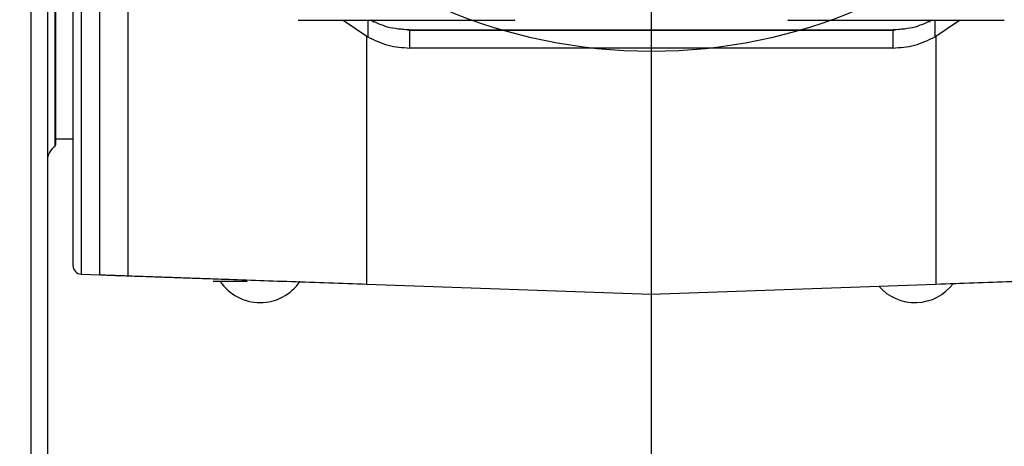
# Model space of a CAD drawing. Extents: x 0 to 841, y 0 to 594.
# Tile 31 of 142: x 85.7 to 104.99, y 363.54 to 371.89. Entities that reach past the tile are written whole.
import ezdxf

# ---------------------------------------------------------------- set-up
doc = ezdxf.new("R2010")
doc.units = 0
doc.layers.get('0').update_dxf_attribs({"linetype": 'CONTINUOUS'})
doc.styles.add('SLDTEXTSTYLE0', font='TXT', dxfattribs={"width": 0.75})
doc.styles.add('SLDTEXTSTYLE2', font='TXT', dxfattribs={"width": 0.7})
doc.styles.add('SLDTEXTSTYLE3', font='TXT', dxfattribs={"width": 0.6875})
doc.dimstyles.new('SLDDIMSTYLE16', dxfattribs={"dimtxt": 3.5, "dimasz": 3.556, "dimexe": 0, "dimexo": 0.0625, "dimgap": 0.875, "dimtad": 1, "dimlfac": 2.5, "dimrnd": 1e-09, "dimzin": 12, "dimtxsty": 'SLDTEXTSTYLE0', "dimblk1": 'NONE', "dimblk2": 'NONE', "dimsah": 1, "dimcen": 0, "dimazin": 3, "dimtol": 1, "dimtp": 0.018, "dimtfac": 1, "dimtdec": 3, "dimtmove": 0, "dimatfit": 3, "dimtolj": 1})
doc.dimstyles.new('SLDDIMSTYLE17', dxfattribs={"dimtxt": 3.5, "dimasz": 3.556, "dimexe": 0, "dimexo": 0.0625, "dimgap": 0.875, "dimtad": 1, "dimlfac": 2.5, "dimrnd": 1e-09, "dimzin": 12, "dimtxsty": 'SLDTEXTSTYLE0', "dimblk1": 'NONE', "dimblk2": 'NONE', "dimsah": 1, "dimcen": 0, "dimazin": 3, "dimtol": 1, "dimtp": 0.012, "dimtfac": 1, "dimtdec": 3, "dimtmove": 0, "dimatfit": 3, "dimtolj": 1})
doc.dimstyles.new('SLDDIMSTYLE18', dxfattribs={"dimtxt": 3.5, "dimasz": 3.556, "dimexe": 0, "dimexo": 0.0625, "dimgap": 0.875, "dimtad": 1, "dimlfac": 2.5, "dimrnd": 1e-09, "dimzin": 12, "dimtxsty": 'SLDTEXTSTYLE0', "dimblk1": 'NONE', "dimblk2": 'NONE', "dimsah": 1, "dimcen": 0, "dimazin": 3, "dimtol": 1, "dimtp": 0.01, "dimtfac": 1, "dimtmove": 0, "dimatfit": 3, "dimtolj": 1})

# ---------------------------------------------------------------- blocks, each defined once
blk = doc.blocks.new('SW_CENTERMARKSYMBOL_7')
at = {"color": 0, "linetype": 'CONTINUOUS'}
blk.add_line((0, -0.833), (0, -195.048), dxfattribs=at)
blk = doc.blocks.new('_D_70')
at = {"color": 7, "linetype": 'CONTINUOUS'}
for centre, start, end in [((568.276, 493.681), 153.4349, 206.5651), ((564.64, 493.681), 333.4349, 26.5651)]:
    blk.add_arc(centre, 10.12, start, end, dxfattribs=at)
at = {"color": 7, "linetype": 'CONTINUOUS', "char_height": 3.5, "attachment_point": 1}
for s, insert, style in [('0.018', (562.054, 498.192, -108.66), 'SLDTEXTSTYLE0'), ('+', (559.225, 498.192, -108.66), 'SLDTEXTSTYLE0'), ('depth 3', (576.072, 493.72, -108.66), 'SLDTEXTSTYLE0'), ('%%c', (539.345, 493.667, -108.66), 'SLDTEXTSTYLE0'), ('12 H7', (544.623, 493.72, -108.66), 'SLDTEXTSTYLE2'), ('0', (562.054, 493.667, -108.66), 'SLDTEXTSTYLE0')]:
    blk.add_mtext(s, dxfattribs=dict(at, insert=insert, style=style))
blk = doc.blocks.new('_NONE')
blk = doc.blocks.new('_D_71')
at = {"color": 7, "linetype": 'CONTINUOUS'}
for centre, start, end in [((561.062, 536.749), 153.4349, 206.5651), ((557.426, 536.749), 333.4349, 26.5651)]:
    blk.add_arc(centre, 10.12, start, end, dxfattribs=at)
at = {"color": 7, "linetype": 'CONTINUOUS', "char_height": 3.5, "attachment_point": 1}
for s, insert, style in [('0.012', (554.839, 541.26, -108.66), 'SLDTEXTSTYLE0'), ('+', (552.01, 541.26, -108.66), 'SLDTEXTSTYLE0'), ('depth 4', (568.858, 536.788, -108.66), 'SLDTEXTSTYLE0'), ('%%c', (534.716, 536.735, -108.66), 'SLDTEXTSTYLE0'), ('4 H7', (539.995, 536.788, -108.66), 'SLDTEXTSTYLE3'), ('0', (554.839, 536.735, -108.66), 'SLDTEXTSTYLE0')]:
    blk.add_mtext(s, dxfattribs=dict(at, insert=insert, style=style))
blk = doc.blocks.new('_D_72')
at = {"color": 7, "linetype": 'CONTINUOUS'}
for centre, start, end in [((561.427, 563.816), 153.4349, 206.5651), ((555.205, 563.816), 333.4349, 26.5651)]:
    blk.add_arc(centre, 10.12, start, end, dxfattribs=at)
at = {"color": 7, "linetype": 'CONTINUOUS', "char_height": 3.5, "attachment_point": 1}
for s, insert, style in [('0.01', (555.205, 568.328, -108.66), 'SLDTEXTSTYLE0'), ('+', (552.375, 568.328, -108.66), 'SLDTEXTSTYLE0'), ('depth 5', (566.637, 563.855, -108.66), 'SLDTEXTSTYLE0'), ('%%c', (535.081, 563.802, -108.66), 'SLDTEXTSTYLE0'), ('2x', (530.254, 563.855, -108.66), 'SLDTEXTSTYLE0'), ('3 H7', (540.36, 563.855, -108.66), 'SLDTEXTSTYLE3'), ('0', (555.205, 563.802, -108.66), 'SLDTEXTSTYLE0')]:
    blk.add_mtext(s, dxfattribs=dict(at, insert=insert, style=style))

msp = doc.modelspace()

# ---------------------------------------------------------------- linework, layer by layer
at = {"color": 7, "linetype": 'CONTINUOUS'}
for p, q in [((86.3878, 374.9471), (86.3878, 369.4118)), ((86.2428, 373.9403), (86.2428, 361.221)), ((85.9182, 373.8512), (85.9182, 361.1319)), ((91.1592, 371.8832), (95.4006, 371.8832)), ((92.0381, 371.8832), (92.5207, 371.559)), ((92.6405, 371.846), (92.5911, 371.8779)), ((100.7517, 371.8832), (104.9931, 371.8832)), ((103.5612, 371.8779), (103.5118, 371.846)), ((103.6316, 371.559), (104.1142, 371.8832)), ((93.2323, 371.6978), (93.2034, 371.6998)), ((93.2978, 371.6953), (93.3437, 371.6893)), ((93.3342, 371.6947), (102.8181, 371.6947)), ((93.3437, 371.339), (93.3437, 371.6893)), ((93.3437, 371.6893), (102.8086, 371.6893)), ((102.8086, 371.6893), (102.8544, 371.6953)), ((102.8086, 371.6893), (102.8086, 371.339)), ((102.9488, 371.6998), (102.9199, 371.6978)), ((102.8086, 371.339), (93.3437, 371.339)), ((98.0761, 371.339), (98.0761, 366.5226)), ((86.4091, 369.5643), (86.7428, 369.5643)), ((86.3878, 369.4118), (86.4099, 369.4537)), ((86.9037, 366.9128), (87.2717, 366.9)), ((92.5002, 366.7173), (98.0761, 366.5226)), ((98.0761, 366.5226), (103.6521, 366.7173)), ((103.9797, 366.7288), (104.0475, 366.7311))]:
    msp.add_line(p, q, dxfattribs=at)
at = {"color": 8, "linetype": 'CONTINUOUS'}
for p, q in [((86.9037, 374.1238), (86.9037, 366.9128)), ((87.2717, 366.9), (87.2717, 373.615)), ((87.8162, 373.2298), (87.8162, 366.8809)), ((92.5207, 371.8832), (92.5207, 371.559)), ((103.6316, 371.8832), (103.6316, 371.559)), ((92.5002, 366.7173), (92.5002, 371.5671)), ((103.6521, 371.5634), (103.6521, 366.7173))]:
    msp.add_line(p, q, dxfattribs=at)
at = {"color": 7, "linetype": 'CONTINUOUS'}
msp.add_circle((98.0761, 381.6893), 10.4167, dxfattribs=at)
for centre, radius, start, end in [((86.5761, 369.1368), 0.3333, 124.40229, 180), ((86.9095, 367.0794), 0.1667, 180, 268), ((87.2426, 366.0672), 0.8333, 87.29239, 88), ((90.4095, 367.3006), 0.9447, 213.99768, 325.98195), ((103.2428, 367.3006), 0.9447, 221.21213, 322.78787)]:
    msp.add_arc(centre, radius, start, end, dxfattribs=at)
for points, knots in [([(86.4095, 369.453), (86.4095, 369.4649), (86.4095, 369.4888), (86.4095, 369.681), (86.4095, 369.9843), (86.4095, 370.4046), (86.4095, 370.9319), (86.4095, 371.5578), (86.4095, 372.2716), (86.4095, 373.0603), (86.4095, 373.9139), (86.4095, 374.5381), (86.4095, 374.8796), (86.4095, 374.9112)], [0, 0, 0, 0, 0.0989891, 0.197978, 0.296967, 0.3959566, 0.4949453, 0.5939353, 0.6929229, 0.7919124, 0.8909024, 0.9898906, 1, 1, 1, 1]), ([(86.7428, 374.3677), (86.7428, 374.2561), (86.7428, 373.8412), (86.7428, 373.1351), (86.7428, 372.2609), (86.7428, 371.4166), (86.7428, 370.6201), (86.7428, 369.882), (86.7428, 369.2165), (86.7428, 368.6352), (86.7428, 368.1418), (86.7428, 367.7012), (86.7428, 367.3519), (86.7428, 367.1212), (86.7428, 367.0932), (86.7428, 367.0794)], [0, 0, 0, 0, 0.0269215, 0.1000453, 0.1762111, 0.252384, 0.3299654, 0.4079623, 0.4859587, 0.5635409, 0.6397067, 0.715879, 0.8133073, 0.9080773, 1, 1, 1, 1]), ([(93.3342, 371.6947), (93.1894, 371.7033), (92.9269, 371.719), (92.6902, 371.8319), (92.584, 371.8826)], [0, 0, 0, 0, 0.5515662, 1, 1, 1, 1]), ([(95.3799, 371.8844), (95.3827, 371.8841), (95.3916, 371.8831), (95.3966, 371.8891), (95.4001, 371.8932)], [0, 0, 0, 0, 0.3176375, 1, 1, 1, 1]), ([(100.7522, 371.8932), (100.7557, 371.8891), (100.7607, 371.8831), (100.7696, 371.8841), (100.7724, 371.8844)], [0, 0, 0, 0, 0.68253179, 1, 1, 1, 1]), ([(103.5683, 371.8826), (103.4621, 371.8319), (103.2254, 371.719), (102.9629, 371.7033), (102.8181, 371.6947)], [0, 0, 0, 0, 0.4484338, 1, 1, 1, 1]), ([(92.5207, 371.559), (92.6509, 371.4953), (92.9108, 371.368), (93.1996, 371.3487), (93.3437, 371.339)], [0, 0, 0, 0, 0.5008438, 1, 1, 1, 1]), ([(102.8086, 371.339), (102.9527, 371.3487), (103.2415, 371.368), (103.5014, 371.4953), (103.6316, 371.559)], [0, 0, 0, 0, 0.4991332, 1, 1, 1, 1]), ([(87.2821, 366.8996), (87.2832, 366.8995), (87.2858, 366.8994), (87.3011, 366.8989), (87.3158, 366.8984), (87.3302, 366.8979), (87.3425, 366.8975), (87.3692, 366.8965), (87.4068, 366.8952), (87.4517, 366.8936), (87.5083, 366.8917), (87.5886, 366.8889), (87.7008, 366.8849), (87.7754, 366.8823), (87.8162, 366.8809)], [0, 0, 0, 0, 0.0162812, 0.0423792, 0.0776489, 0.0957842, 0.1171082, 0.1416219, 0.2334749, 0.3113569, 0.3752674, 0.5305779, 0.7427297, 1, 1, 1, 1]), ([(87.8162, 366.8809), (87.874, 366.8789), (87.9874, 366.875), (88.2286, 366.8665), (88.5138, 366.8565), (88.845, 366.845), (89.2182, 366.832), (89.6951, 366.8153), (90.2889, 366.7946), (91.0064, 366.7695), (91.747, 366.7437), (92.2515, 366.726), (92.5002, 366.7173)], [0, 0, 0, 0, 0.1015863, 0.1994921, 0.293692, 0.3827603, 0.4696567, 0.5544518, 0.6745813, 0.7867559, 0.8948638, 1, 1, 1, 1]), ([(89.4928, 366.7726), (89.5028, 366.7726), (89.5229, 366.7726), (89.677, 366.7726), (89.8974, 366.7726), (90.0721, 366.7726), (90.1595, 366.7726)], [0, 0, 0, 0, 0.2499994, 0.5, 0.75, 1, 1, 1, 1]), ([(103.6521, 366.7173), (103.9006, 366.726), (104.4053, 366.7437), (105.0611, 366.7665), (105.6172, 366.786), (106.0806, 366.8022), (106.5233, 366.8176), (106.9353, 366.832), (107.3084, 366.845), (107.639, 366.8566), (107.9238, 366.8665), (108.1649, 366.875), (108.2783, 366.8789), (108.3361, 366.8809)], [0, 0, 0, 0, 0.1050449, 0.2133023, 0.288039, 0.3655357, 0.4457954, 0.5307402, 0.6176269, 0.7065219, 0.8005769, 0.8984148, 1, 1, 1, 1])]:
    msp.add_open_spline(points, degree=3, knots=knots, dxfattribs=at)

# ---------------------------------------------------------------- block references
msp.add_blockref('SW_CENTERMARKSYMBOL_7', (98.0761, 381.6893), dxfattribs=at)

# ---------------------------------------------------------------- dimensions: what is measured, and where the dimension line sits
for p1, text, dimstyle, picture, middle in [((0.8135, 0.8645), '2x<> depth 5', 'SLDDIMSTYLE18', '_D_72', (557.2953, 559.2902)), ((1.1114, 1.1265), '<> depth 4', 'SLDDIMSTYLE17', '_D_71', (560.6367, 532.2229)), ((3.3042, 3.4074), '<> depth 3', 'SLDDIMSTYLE16', '_D_70', (566.5582, 489.1551))]:
    dim = msp.add_diameter_dim_2p(p1=p1, p2=(0, 0), text=text, dimstyle=dimstyle, dxfattribs=at)
    dim.commit()
    dim.dimension.update_dxf_attribs({"geometry": picture, "text_midpoint": middle, "dimtype": 163})

doc.saveas('drawing.dxf')
